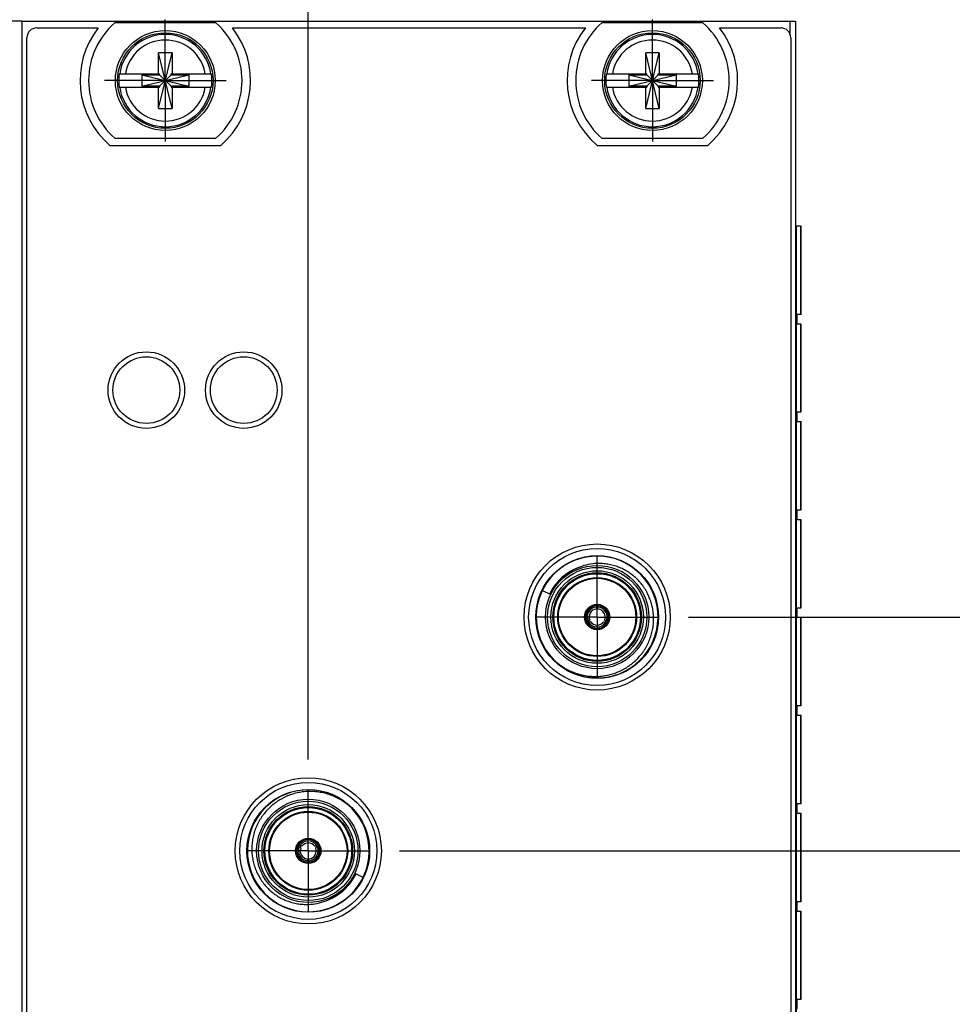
# Model space of a CAD drawing. Header units: inches. Extents: x 0 to 22, y 0 to 17.
# Tile 40 of 91: x 10.7 to 12.6, y 10.1 to 12.1. Entities that reach past the tile are written whole.
import ezdxf

# ---------------------------------------------------------------- set-up
doc = ezdxf.new("R2010")
doc.units = ezdxf.units.IN
doc.header["$LTSCALE"] = 1.21
doc.header["$MEASUREMENT"] = 0
doc.linetypes.add('CENTER', pattern=[0.6, 0.375, -0.075, 0.075, -0.075])
doc.layers.get('0').update_dxf_attribs({"linetype": 'CONTINUOUS'})
doc.layers.add('02___PRT_ALL_AXES', color=7, linetype='CONTINUOUS')
doc.layers.add('DIMENSIONS', color=7, linetype='CONTINUOUS')
doc.styles.get("Standard").update_dxf_attribs({"font": 'txt', "width": 0.8})
doc.dimstyles.new('DIMSTYLE_1', dxfattribs={"dimtxt": 0.125, "dimasz": 0.18, "dimexe": 0.18, "dimexo": 0.0625, "dimgap": 0.09, "dimtad": 0, "dimtih": 1, "dimtoh": 1, "dimdec": 3, "dimzin": 4, "dimdsep": 46, "dimtxsty": 'STANDARD', "dimblk": '_FILLED', "dimblk1": '_FILLED', "dimblk2": '_FILLED', "dimcen": 0.09, "dimadec": 0, "dimazin": 0, "dimtp": 0.01, "dimtm": 0.01, "dimtfac": 1, "dimtdec": 3, "dimtofl": 0, "dimtmove": 0, "dimatfit": 3, "dimldrblk": '_FILLED', "dimfxl": 1, "dimtolj": 1, "dimtzin": 4, "dimarcsym": 0})

# ---------------------------------------------------------------- blocks, each defined once
blk = doc.blocks.new('*D13')
at = {"layer": 'DIMENSIONS', "color": 2, "linetype": 'CONTINUOUS'}
blk.add_line((12.0602, 10.8682), (12.9784, 10.8682), dxfattribs=at)
at = {"layer": 'DIMENSIONS', "color": 2, "linetype": 'CONTINUOUS', "insert": (13.0409, 10.9307), "char_height": 0.125, "width": 1.425, "attachment_point": 1, "line_spacing_factor": 0.9}
blk.add_mtext('-1.101{\\Ftxt.shx;\\W1.000000;\\H0.125000; }[27.97]', dxfattribs=at)
blk = doc.blocks.new('_FILLED')
at = {"color": 0, "linetype": 'BYBLOCK'}
blk.add_solid([(0, 0), (-1, 0.174), (-1, -0.174)], dxfattribs=at)
blk = doc.blocks.new('*D14')
at = {"layer": 'DIMENSIONS', "color": 2, "linetype": 'CONTINUOUS'}
blk.add_line((11.4672, 10.3882), (12.9784, 10.3882), dxfattribs=at)
at = {"layer": 'DIMENSIONS', "color": 2, "linetype": 'CONTINUOUS', "insert": (13.0409, 10.4507), "char_height": 0.125, "width": 1.425, "attachment_point": 1, "line_spacing_factor": 0.9}
blk.add_mtext('-1.581{\\Ftxt.shx;\\W1.000000;\\H0.125000; }[40.16]', dxfattribs=at)
blk = doc.blocks.new('*D15')
at = {"layer": 'DIMENSIONS', "color": 2, "linetype": 'CONTINUOUS'}
blk.add_line((12.0602, 9.7282), (12.9784, 9.7282), dxfattribs=at)
at = {"layer": 'DIMENSIONS', "color": 2, "linetype": 'CONTINUOUS', "insert": (13.0409, 9.7907), "char_height": 0.125, "width": 1.725, "attachment_point": 1, "line_spacing_factor": 0.9}
blk.add_mtext('2X -2.241{\\Ftxt.shx;\\W1.000000;\\H0.125000; }[56.93]', dxfattribs=at)
blk = doc.blocks.new('*D16')
at = {"layer": 'DIMENSIONS', "color": 2, "linetype": 'CONTINUOUS'}
blk.add_line((12.0602, 9.0682), (12.9784, 9.0682), dxfattribs=at)
at = {"layer": 'DIMENSIONS', "color": 2, "linetype": 'CONTINUOUS', "insert": (13.0409, 9.1307), "char_height": 0.125, "width": 1.725, "attachment_point": 1, "line_spacing_factor": 0.9}
blk.add_mtext('2X -2.901{\\Ftxt.shx;\\W1.000000;\\H0.125000; }[73.69]', dxfattribs=at)
blk = doc.blocks.new('*D17')
at = {"layer": 'DIMENSIONS', "color": 2, "linetype": 'CONTINUOUS'}
blk.add_line((12.0602, 8.4082), (12.9784, 8.4082), dxfattribs=at)
at = {"layer": 'DIMENSIONS', "color": 2, "linetype": 'CONTINUOUS', "insert": (13.0409, 8.4707), "char_height": 0.125, "width": 1.725, "attachment_point": 1, "line_spacing_factor": 0.9}
blk.add_mtext('2X -3.561{\\Ftxt.shx;\\W1.000000;\\H0.125000; }[90.45]', dxfattribs=at)
blk = doc.blocks.new('*D28')
at = {"layer": 'DIMENSIONS', "color": 2, "linetype": 'CONTINUOUS'}
blk.add_line((11.2796, 10.5758), (11.2796, 12.7789), dxfattribs=at)
at = {"layer": 'DIMENSIONS', "color": 2, "linetype": 'CONTINUOUS', "insert": (11.2171, 12.8414), "char_height": 0.125, "width": 1.625, "attachment_point": 1, "rotation": 90, "line_spacing_factor": 0.9}
blk.add_mtext('4X 2.669{\\Ftxt.shx;\\W1.000000;\\H0.125000; }[67.81]', dxfattribs=at)

msp = doc.modelspace()

# ---------------------------------------------------------------- linework, layer by layer
at = {"color": 7, "linetype": 'CONTINUOUS'}
for p, q in [((10.6921, 12.0912), (9.1041, 12.0912)), ((10.6921, 6.9535), (10.6921, 12.0914)), ((10.6921, 12.0914), (12.2801, 12.0914)), ((11.0899, 12.0879), (10.8824, 12.0879)), ((12.0899, 12.0879), (11.8824, 12.0879)), ((12.2801, 12.0914), (12.2801, 7.0265)), ((10.7221, 12.0774), (10.8484, 12.0774)), ((11.1238, 12.0774), (11.8484, 12.0774)), ((12.1238, 12.0774), (12.2501, 12.0774)), ((10.7021, 7.9874), (10.7021, 12.0574)), ((12.2701, 12.0574), (12.2701, 7.0524)), ((10.9723, 11.9123), (10.9999, 12.0265)), ((10.9723, 11.9831), (10.9723, 12.0265)), ((10.9999, 11.9123), (10.9723, 12.0265)), ((10.9999, 12.0265), (10.9723, 12.0265)), ((10.9999, 12.0265), (10.9999, 11.9831)), ((11.9723, 11.9123), (11.9999, 12.0265)), ((11.9723, 11.9831), (11.9723, 12.0265)), ((11.9999, 11.9123), (11.9723, 12.0265)), ((11.9999, 12.0265), (11.9723, 12.0265)), ((11.9999, 12.0265), (11.9999, 11.9831)), ((10.8915, 11.9831), (10.9744, 11.9831)), ((10.9376, 11.9811), (10.9376, 11.9577)), ((10.9376, 11.9577), (11.0346, 11.9811)), ((10.9376, 11.9811), (10.9744, 11.9811)), ((10.9376, 11.9811), (11.0346, 11.9577)), ((10.9744, 11.9811), (10.9744, 11.9831)), ((10.9744, 11.9577), (10.9978, 11.9811)), ((10.9978, 11.9577), (10.9744, 11.9811)), ((10.9978, 11.9811), (10.9978, 11.9831)), ((10.9978, 11.9831), (11.0808, 11.9831)), ((10.9978, 11.9811), (11.0346, 11.9811)), ((11.0346, 11.9811), (11.0346, 11.9577)), ((11.8915, 11.9831), (11.9744, 11.9831)), ((11.9376, 11.9811), (11.9376, 11.9577)), ((11.9376, 11.9577), (12.0346, 11.9811)), ((11.9376, 11.9811), (11.9744, 11.9811)), ((11.9376, 11.9811), (12.0346, 11.9577)), ((11.9744, 11.9811), (11.9744, 11.9831)), ((11.9744, 11.9577), (11.9978, 11.9811)), ((11.9978, 11.9577), (11.9744, 11.9811)), ((11.9978, 11.9811), (11.9978, 11.9831)), ((11.9978, 11.9831), (12.0808, 11.9831)), ((11.9978, 11.9811), (12.0346, 11.9811)), ((12.0346, 11.9811), (12.0346, 11.9577)), ((10.8915, 11.9556), (10.9744, 11.9556)), ((10.9744, 11.9577), (10.9376, 11.9577)), ((10.9723, 11.9123), (10.9723, 11.9556)), ((10.9744, 11.9577), (10.9744, 11.9556)), ((10.9978, 11.9577), (10.9978, 11.9556)), ((11.0346, 11.9577), (10.9978, 11.9577)), ((10.9978, 11.9556), (11.0808, 11.9556)), ((10.9999, 11.9556), (10.9999, 11.9123)), ((11.8915, 11.9556), (11.9744, 11.9556)), ((11.9744, 11.9577), (11.9376, 11.9577)), ((11.9723, 11.9123), (11.9723, 11.9556)), ((11.9744, 11.9577), (11.9744, 11.9556)), ((11.9978, 11.9577), (11.9978, 11.9556)), ((12.0346, 11.9577), (11.9978, 11.9577)), ((11.9978, 11.9556), (12.0808, 11.9556)), ((11.9999, 11.9556), (11.9999, 11.9123)), ((10.9723, 11.9123), (10.9999, 11.9123)), ((11.9723, 11.9123), (11.9999, 11.9123)), ((10.8824, 11.8509), (11.0899, 11.8509)), ((11.8824, 11.8509), (12.0899, 11.8509)), ((10.8724, 11.8364), (11.0999, 11.8364)), ((11.8724, 11.8364), (12.0999, 11.8364)), ((12.2801, 11.6714), (12.2909, 11.6714)), ((12.2909, 11.4894), (12.2909, 11.6714)), ((12.2909, 11.4894), (12.2827, 11.4894)), ((12.2827, 11.4894), (12.2827, 11.4704)), ((12.2827, 11.4704), (12.2909, 11.4704)), ((12.2909, 11.2885), (12.2909, 11.4704)), ((12.2909, 11.2885), (12.2827, 11.2885)), ((12.2827, 11.2885), (12.2827, 11.2695)), ((12.2827, 11.2695), (12.2909, 11.2695)), ((12.2909, 11.0875), (12.2909, 11.2695)), ((12.2909, 11.0875), (12.2827, 11.0875)), ((12.2827, 11.0875), (12.2827, 11.0685)), ((12.2827, 11.0685), (12.2909, 11.0685)), ((12.2909, 10.8866), (12.2909, 11.0685)), ((11.7602, 10.9228), (11.7749, 10.9156)), ((11.8711, 10.8885), (11.8707, 10.8846)), ((11.8711, 10.8885), (11.8711, 10.8914)), ((11.8742, 10.8914), (11.8742, 10.8885)), ((11.8746, 10.8846), (11.8742, 10.8885)), ((12.2909, 10.8866), (12.2827, 10.8866)), ((12.2827, 10.8866), (12.2827, 10.8676)), ((11.8518, 10.858), (11.8543, 10.8594)), ((11.8558, 10.8567), (11.8534, 10.8553)), ((11.8575, 10.8617), (11.8543, 10.8594)), ((11.8594, 10.8583), (11.8558, 10.8567)), ((11.8858, 10.8583), (11.8894, 10.8567)), ((11.8878, 10.8617), (11.891, 10.8594)), ((11.8919, 10.8553), (11.8894, 10.8567)), ((11.891, 10.8594), (11.8935, 10.858)), ((12.2827, 10.8676), (12.2909, 10.8676)), ((12.2909, 10.6856), (12.2909, 10.8676)), ((12.2909, 10.6856), (12.2827, 10.6856)), ((12.2827, 10.6856), (12.2827, 10.6666)), ((12.2827, 10.6666), (12.2909, 10.6666)), ((12.2909, 10.4847), (12.2909, 10.6666)), ((12.2909, 10.4847), (12.2827, 10.4847)), ((12.2827, 10.4847), (12.2827, 10.4657)), ((12.2827, 10.4657), (12.2909, 10.4657)), ((12.2909, 10.2837), (12.2909, 10.4657)), ((11.2612, 10.397), (11.2588, 10.3984)), ((11.2603, 10.4011), (11.2628, 10.3997)), ((11.2644, 10.3947), (11.2612, 10.397)), ((11.2664, 10.3981), (11.2628, 10.3997)), ((11.2928, 10.3981), (11.2964, 10.3997)), ((11.2948, 10.3947), (11.298, 10.397)), ((11.2964, 10.3997), (11.2989, 10.4011)), ((11.3004, 10.3984), (11.298, 10.397)), ((11.2776, 10.3718), (11.278, 10.3679)), ((11.2812, 10.3679), (11.2816, 10.3718)), ((11.278, 10.365), (11.278, 10.3679)), ((11.2812, 10.3679), (11.2812, 10.365)), ((11.3921, 10.3336), (11.3773, 10.3408)), ((12.2909, 10.2837), (12.2827, 10.2837)), ((12.2827, 10.2837), (12.2827, 10.2647)), ((12.2827, 10.2647), (12.2909, 10.2647)), ((12.2909, 10.0828), (12.2909, 10.2647)), ((12.2909, 10.0828), (12.2827, 10.0828)), ((12.2827, 10.0828), (12.2827, 10.0638))]:
    msp.add_line(p, q, dxfattribs=at)
at = {"color": 9, "linetype": 'CONTINUOUS'}
for p, q in [((12.2681, 12.0914), (12.2681, 12.0661)), ((12.2821, 7.6714), (12.2821, 11.6714)), ((12.2907, 11.6714), (12.2907, 11.4894)), ((12.2907, 11.4704), (12.2907, 11.2885)), ((12.2907, 11.2695), (12.2907, 11.0875)), ((12.2907, 11.0685), (12.2907, 10.8866)), ((12.2907, 10.8676), (12.2907, 10.6856)), ((12.2907, 10.6666), (12.2907, 10.4847)), ((12.2907, 10.4657), (12.2907, 10.2837)), ((12.2907, 10.2647), (12.2907, 10.0828))]:
    msp.add_line(p, q, dxfattribs=at)
at = {"color": 7, "linetype": 'CONTINUOUS'}
for centre, radius in [((10.9861, 11.9694), 0.1025), ((10.9861, 11.9694), 0.098), ((11.9861, 11.9694), 0.1025), ((11.9861, 11.9694), 0.098), ((10.9471, 11.334), 0.0785), ((10.9471, 11.334), 0.0685), ((11.1471, 11.334), 0.0785), ((11.1471, 11.334), 0.0685), ((11.8726, 10.8682), 0.15), ((11.8726, 10.8682), 0.1406), ((11.8726, 10.8682), 0.106), ((11.8726, 10.8682), 0.091), ((11.8726, 10.8682), 0.081), ((11.8726, 10.8682), 0.0795), ((11.8726, 10.8682), 0.026), ((11.2796, 10.3882), 0.15), ((11.2796, 10.3882), 0.1406), ((11.2796, 10.3882), 0.106), ((11.2796, 10.3882), 0.091), ((11.2796, 10.3882), 0.081), ((11.2796, 10.3882), 0.0795), ((11.2796, 10.3882), 0.026)]:
    msp.add_circle(centre, radius, dxfattribs=at)
at = {"color": 9, "linetype": 'CONTINUOUS'}
for centre, radius in [((11.8726, 10.8682), 0.126), ((11.8726, 10.8682), 0.102), ((11.8726, 10.8682), 0.095), ((11.8726, 10.8682), 0.089), ((11.2796, 10.3882), 0.126), ((11.2796, 10.3882), 0.102), ((11.2796, 10.3882), 0.095), ((11.2796, 10.3882), 0.089)]:
    msp.add_circle(centre, radius, dxfattribs=at)
at = {"color": 7, "linetype": 'CONTINUOUS'}
for centre, radius, start, end in [((10.9861, 11.9694), 0.1575, 131.203, 228.797), ((10.9861, 11.9694), 0.1575, 311.203, 48.797), ((11.9861, 11.9694), 0.1575, 131.203, 228.797), ((11.9861, 11.9694), 0.1575, 311.203, 48.797), ((10.7221, 12.0574), 0.02, 90, 180), ((10.9861, 11.9694), 0.175, 141.8922, 229.4642), ((10.9861, 11.9694), 0.175, 310.5358, 38.1078), ((11.9861, 11.9694), 0.175, 141.8922, 229.4642), ((11.9861, 11.9694), 0.175, 310.5358, 38.1078), ((12.2501, 12.0574), 0.02, 0, 90), ((10.9861, 11.9694), 0.0956, 171.7166, 188.2834), ((10.9861, 11.9694), 0.0956, 351.7166, 8.2834), ((11.9861, 11.9694), 0.0956, 171.7166, 188.2834), ((11.9861, 11.9694), 0.0956, 351.7166, 8.2834), ((11.8726, 10.8682), 0.125, 224.4212, 223.8775), ((11.8764, 10.8691), 0.109, 91.9694, 111.2429), ((11.8788, 10.8628), 0.1158, 111.2197, 139.1172), ((11.8726, 10.8682), 0.0249, 101.0226, 198.9774), ((11.8726, 10.8682), 0.0232, 93.8689, 206.1311), ((11.8726, 10.8682), 0.0204, 94.4295, 205.5705), ((11.8726, 10.8682), 0.0165, 96.8708, 203.1292), ((11.8726, 10.8682), 0.0245, 78.9774, 101.0226), ((11.8726, 10.8682), 0.0195, 85.1051, 94.8949), ((11.8726, 10.8682), 0.0232, 333.8689, 86.1311), ((11.8726, 10.8682), 0.0204, 334.4295, 85.5705), ((11.8726, 10.8682), 0.0165, 336.8708, 83.1292), ((11.8726, 10.8682), 0.0249, 341.0226, 78.9774), ((11.8726, 10.8682), 0.0245, 198.9774, 221.0226), ((11.8726, 10.8682), 0.0232, 213.8689, 326.1311), ((11.8726, 10.8682), 0.0195, 205.0928, 214.9071), ((11.8726, 10.8682), 0.0204, 214.4295, 325.5705), ((11.8726, 10.8682), 0.0165, 216.8708, 323.1292), ((11.8726, 10.8682), 0.0195, 325.0929, 334.9072), ((11.8726, 10.8682), 0.0245, 318.9774, 341.0226), ((11.8726, 10.8682), 0.0249, 221.0226, 318.9774), ((11.2796, 10.3882), 0.125, 44.4232, 43.8775), ((11.2796, 10.3882), 0.0232, 33.8689, 146.1311), ((11.2796, 10.3882), 0.0232, 153.8689, 266.1311), ((11.2796, 10.3882), 0.0245, 139.4596, 160.5477), ((11.2796, 10.3882), 0.0204, 154.4295, 265.5705), ((11.2796, 10.3882), 0.0195, 145.0919, 154.9073), ((11.2796, 10.3882), 0.0204, 34.4295, 145.5705), ((11.2796, 10.3882), 0.0165, 156.8708, 263.1292), ((11.2796, 10.3882), 0.0165, 36.8708, 143.1292), ((11.2796, 10.3882), 0.0232, 273.8689, 26.1311), ((11.2796, 10.3882), 0.0204, 274.4295, 25.5705), ((11.2796, 10.3882), 0.0165, 276.8708, 23.1292), ((11.2796, 10.3882), 0.0195, 25.0927, 34.9081), ((11.2796, 10.3882), 0.0245, 19.4522, 40.5403), ((11.2796, 10.3882), 0.0195, 265.1051, 274.8949), ((11.2796, 10.3882), 0.0245, 259.4518, 280.5481), ((11.2735, 10.3936), 0.1158, 291.2207, 319.107), ((11.2759, 10.3873), 0.109, 271.9694, 291.2429)]:
    msp.add_arc(centre, radius, start, end, dxfattribs=at)
at = {"color": 9, "linetype": 'CONTINUOUS'}
for centre, radius, start, end in [((10.9861, 11.9694), 0.0947, 8.3637, 171.6363), ((10.9861, 11.9694), 0.0832, 9.5336, 170.4664), ((11.9861, 11.9694), 0.0947, 8.3637, 171.6363), ((11.9861, 11.9694), 0.0832, 9.5336, 170.4664), ((10.9861, 11.9694), 0.0947, 188.3637, 351.6363), ((10.9861, 11.9694), 0.0832, 189.5336, 350.4664), ((11.9861, 11.9694), 0.0947, 188.3637, 351.6363), ((11.9861, 11.9694), 0.0832, 189.5336, 350.4664), ((11.8731, 10.8675), 0.1094, 109.7642, 139.0213), ((11.8723, 10.8686), 0.1081, 139.149, 154.1972), ((11.28, 10.3879), 0.1081, 319.1423, 334.1972), ((11.2791, 10.3889), 0.1095, 289.7608, 319.0121)]:
    msp.add_arc(centre, radius, start, end, dxfattribs=at)
at = {"color": 7, "linetype": 'CONTINUOUS'}
for points, knots in [([(11.9885, 10.8682), (11.9884, 10.8719), (11.9878, 10.8793), (11.9859, 10.8902), (11.9829, 10.9009), (11.9788, 10.9112), (11.9747, 10.9195), (11.9709, 10.9259), (11.9668, 10.932), (11.9611, 10.9393), (11.9534, 10.9473), (11.945, 10.9546), (11.936, 10.961), (11.9279, 10.9656), (11.9212, 10.9687), (11.9161, 10.9708), (11.9109, 10.9727), (11.9038, 10.9748), (11.8966, 10.9764), (11.8892, 10.9774), (11.8837, 10.978), (11.8782, 10.9782), (11.8745, 10.9782), (11.8726, 10.9781)], [0, 0, 0, 0, 0.062495, 0.12499, 0.187485, 0.249981, 0.312476, 0.343733, 0.374989, 0.437483, 0.499976, 0.56247, 0.624965, 0.687458, 0.718715, 0.749971, 0.781227, 0.812483, 0.874975, 0.906231, 0.937487, 0.968745, 1, 1, 1, 1]), ([(11.7913, 10.9386), (11.7905, 10.9377), (11.789, 10.9359), (11.7868, 10.9331), (11.785, 10.9308), (11.7837, 10.9289), (11.7827, 10.9274), (11.7817, 10.9259), (11.7807, 10.9245), (11.7798, 10.923), (11.7785, 10.921), (11.7769, 10.9185), (11.7756, 10.9166), (11.7749, 10.9156)], [0, 0, 0, 0, 0.125072, 0.250137, 0.375199, 0.437731, 0.500261, 0.562787, 0.625311, 0.687829, 0.750336, 0.875278, 1, 1, 1, 1]), ([(11.8711, 10.8914), (11.8709, 10.8914), (11.8707, 10.8915), (11.8703, 10.8917), (11.8701, 10.8918), (11.8699, 10.8919), (11.8697, 10.892), (11.8695, 10.8921), (11.8693, 10.8921), (11.8691, 10.8922), (11.8689, 10.8923), (11.8687, 10.8923), (11.8685, 10.8923), (11.8683, 10.8923), (11.8681, 10.8924), (11.868, 10.8924), (11.8679, 10.8924)], [0, 0, 0, 0, 0.128527, 0.256429, 0.320573, 0.385069, 0.449767, 0.514135, 0.57766, 0.639951, 0.700826, 0.76058, 0.819907, 0.879235, 0.938991, 1, 1, 1, 1]), ([(11.8774, 10.8924), (11.8773, 10.8924), (11.8772, 10.8924), (11.877, 10.8923), (11.8768, 10.8923), (11.8766, 10.8923), (11.8764, 10.8923), (11.8762, 10.8922), (11.876, 10.8921), (11.8758, 10.8921), (11.8756, 10.892), (11.8754, 10.8919), (11.8752, 10.8918), (11.8749, 10.8917), (11.8746, 10.8915), (11.8743, 10.8914), (11.8742, 10.8914)], [0, 0, 0, 0, 0.061009, 0.120767, 0.180096, 0.239423, 0.299177, 0.360051, 0.422341, 0.485865, 0.550231, 0.614929, 0.679425, 0.743569, 0.871473, 1, 1, 1, 1]), ([(11.8493, 10.8602), (11.8493, 10.8601), (11.8494, 10.86), (11.8496, 10.8599), (11.8497, 10.8597), (11.8498, 10.8596), (11.8499, 10.8594), (11.8501, 10.8593), (11.8502, 10.8591), (11.8504, 10.859), (11.8506, 10.8589), (11.8508, 10.8587), (11.8509, 10.8586), (11.8512, 10.8585), (11.8515, 10.8582), (11.8517, 10.8581), (11.8518, 10.858)], [0, 0, 0, 0, 0.061006, 0.12076, 0.180085, 0.23941, 0.299164, 0.360043, 0.422339, 0.485869, 0.55024, 0.614939, 0.679433, 0.743575, 0.871475, 1, 1, 1, 1]), ([(11.8534, 10.8553), (11.8534, 10.8551), (11.8534, 10.8548), (11.8535, 10.8545), (11.8535, 10.8542), (11.8535, 10.854), (11.8535, 10.8538), (11.8535, 10.8536), (11.8536, 10.8533), (11.8536, 10.8531), (11.8537, 10.8529), (11.8537, 10.8528), (11.8538, 10.8526), (11.8539, 10.8524), (11.854, 10.8522), (11.854, 10.8521), (11.854, 10.852)], [0, 0, 0, 0, 0.128527, 0.256429, 0.320573, 0.385069, 0.449767, 0.514135, 0.57766, 0.639951, 0.700826, 0.76058, 0.819907, 0.879235, 0.938991, 1, 1, 1, 1]), ([(11.8726, 10.7463), (11.8746, 10.7464), (11.8785, 10.7466), (11.8843, 10.7472), (11.8901, 10.7481), (11.8958, 10.7492), (11.9014, 10.7506), (11.9089, 10.7529), (11.9162, 10.7557), (11.9232, 10.759), (11.9301, 10.7627), (11.9383, 10.7679), (11.9475, 10.7751), (11.956, 10.7831), (11.9624, 10.7905), (11.9671, 10.7967), (11.9703, 10.8016), (11.9733, 10.8066), (11.977, 10.8135), (11.981, 10.8224), (11.9846, 10.8335), (11.9871, 10.8449), (11.9885, 10.8565), (11.9887, 10.8643), (11.9885, 10.8682)], [0, 0, 0, 0, 0.031255, 0.062513, 0.093768, 0.125024, 0.156281, 0.187537, 0.250031, 0.281288, 0.312544, 0.375037, 0.43753, 0.500023, 0.562517, 0.593773, 0.625029, 0.656285, 0.68754, 0.750032, 0.812524, 0.875017, 0.937508, 1, 1, 1, 1]), ([(11.8913, 10.852), (11.8913, 10.8521), (11.8913, 10.8522), (11.8914, 10.8524), (11.8914, 10.8526), (11.8915, 10.8528), (11.8916, 10.8529), (11.8916, 10.8531), (11.8917, 10.8533), (11.8917, 10.8536), (11.8917, 10.8538), (11.8918, 10.854), (11.8918, 10.8542), (11.8918, 10.8545), (11.8919, 10.8548), (11.8919, 10.8551), (11.8919, 10.8553)], [0, 0, 0, 0, 0.061009, 0.120767, 0.180096, 0.239423, 0.299177, 0.360051, 0.422341, 0.485865, 0.550231, 0.614929, 0.679425, 0.743569, 0.871473, 1, 1, 1, 1]), ([(11.8935, 10.858), (11.8936, 10.8581), (11.8938, 10.8582), (11.8941, 10.8585), (11.8943, 10.8586), (11.8945, 10.8587), (11.8947, 10.8589), (11.8949, 10.859), (11.895, 10.8591), (11.8952, 10.8593), (11.8953, 10.8594), (11.8955, 10.8596), (11.8956, 10.8597), (11.8957, 10.8599), (11.8958, 10.86), (11.8959, 10.8601), (11.896, 10.8602)], [0, 0, 0, 0, 0.128525, 0.256424, 0.320565, 0.385059, 0.449758, 0.51413, 0.577661, 0.639959, 0.700839, 0.760593, 0.819917, 0.879242, 0.938994, 1, 1, 1, 1]), ([(11.7826, 10.7815), (11.7841, 10.7801), (11.7863, 10.7779), (11.7895, 10.7752), (11.7919, 10.7733), (11.7943, 10.7714), (11.7968, 10.7695), (11.7994, 10.7677), (11.8028, 10.7654), (11.8072, 10.7627), (11.8145, 10.7588), (11.8221, 10.7554), (11.8298, 10.7526), (11.8358, 10.7507), (11.8418, 10.7492), (11.8479, 10.748), (11.853, 10.7472), (11.8571, 10.7468), (11.8602, 10.7465), (11.8633, 10.7463), (11.8675, 10.7462), (11.8706, 10.7462), (11.8726, 10.7463)], [0, 0, 0, 0, 0.0625, 0.093755, 0.125009, 0.156261, 0.187513, 0.218766, 0.250019, 0.31252, 0.37502, 0.499983, 0.562484, 0.624985, 0.687486, 0.749988, 0.812489, 0.843741, 0.874993, 0.906246, 0.937501, 1, 1, 1, 1]), ([(11.2796, 10.5101), (11.2777, 10.5101), (11.2738, 10.5098), (11.268, 10.5092), (11.2622, 10.5083), (11.2565, 10.5072), (11.2508, 10.5058), (11.2434, 10.5035), (11.2361, 10.5007), (11.229, 10.4974), (11.2222, 10.4937), (11.2139, 10.4885), (11.2047, 10.4813), (11.1962, 10.4733), (11.1898, 10.4659), (11.1852, 10.4597), (11.1819, 10.4548), (11.1789, 10.4498), (11.1752, 10.4429), (11.1713, 10.434), (11.1676, 10.4229), (11.1651, 10.4115), (11.1637, 10.3999), (11.1636, 10.3921), (11.1637, 10.3882)], [0, 0, 0, 0, 0.031255, 0.062513, 0.093768, 0.125024, 0.156281, 0.187537, 0.250031, 0.281288, 0.312544, 0.375037, 0.43753, 0.500023, 0.562517, 0.593773, 0.625029, 0.656285, 0.68754, 0.750032, 0.812524, 0.875017, 0.937508, 1, 1, 1, 1]), ([(11.3696, 10.4749), (11.3682, 10.4764), (11.3659, 10.4785), (11.3628, 10.4812), (11.3604, 10.4831), (11.3579, 10.485), (11.3554, 10.4869), (11.3529, 10.4887), (11.3494, 10.491), (11.345, 10.4937), (11.3377, 10.4976), (11.3302, 10.501), (11.3224, 10.5039), (11.3165, 10.5057), (11.3104, 10.5072), (11.3043, 10.5084), (11.2992, 10.5092), (11.2951, 10.5096), (11.292, 10.5099), (11.2889, 10.5101), (11.2848, 10.5102), (11.2817, 10.5102), (11.2796, 10.5101)], [0, 0, 0, 0, 0.0625, 0.093755, 0.125009, 0.156261, 0.187513, 0.218766, 0.250019, 0.31252, 0.37502, 0.499983, 0.562484, 0.624985, 0.687486, 0.749988, 0.812489, 0.843741, 0.874993, 0.906246, 0.937501, 1, 1, 1, 1]), ([(11.2613, 10.4048), (11.2614, 10.4049), (11.2615, 10.405), (11.2617, 10.4053), (11.2619, 10.4056), (11.2621, 10.4058), (11.2622, 10.4059), (11.2623, 10.4061), (11.2625, 10.4063), (11.2628, 10.4065), (11.263, 10.4067), (11.2633, 10.4069), (11.2635, 10.4071), (11.2638, 10.4073), (11.2641, 10.4076), (11.2645, 10.408), (11.265, 10.4083), (11.2656, 10.4087), (11.2661, 10.4091), (11.2667, 10.4094), (11.2674, 10.4099), (11.2684, 10.4104), (11.2695, 10.4109), (11.2707, 10.4114), (11.2724, 10.412), (11.2744, 10.4126), (11.277, 10.413), (11.2796, 10.4131), (11.2822, 10.413), (11.2848, 10.4126), (11.2869, 10.412), (11.2885, 10.4114), (11.2897, 10.4109), (11.2909, 10.4104), (11.2918, 10.4099), (11.2926, 10.4094), (11.2931, 10.4091), (11.2936, 10.4087), (11.2942, 10.4083), (11.2947, 10.408), (11.2951, 10.4076), (11.2954, 10.4073), (11.2957, 10.4071), (11.296, 10.4069), (11.2962, 10.4067), (11.2965, 10.4065), (11.2967, 10.4063), (11.2969, 10.4061), (11.297, 10.4059), (11.2972, 10.4058), (11.2973, 10.4056), (11.2975, 10.4053), (11.2977, 10.405), (11.2978, 10.4049), (11.2979, 10.4048)], [0, 0, 0, 0, 0.00781, 0.015634, 0.02346, 0.031264, 0.035156, 0.039045, 0.04683, 0.054643, 0.062483, 0.070339, 0.078192, 0.086026, 0.093844, 0.109448, 0.125042, 0.140656, 0.156289, 0.171927, 0.187559, 0.218805, 0.25005, 0.281304, 0.312557, 0.375037, 0.437519, 0.5, 0.562481, 0.624963, 0.687443, 0.718696, 0.74995, 0.781195, 0.812441, 0.828073, 0.843711, 0.859344, 0.874958, 0.890552, 0.906156, 0.913974, 0.921808, 0.929661, 0.937517, 0.945357, 0.95317, 0.960955, 0.964844, 0.968736, 0.97654, 0.984366, 0.99219, 1, 1, 1, 1]), ([(11.2744, 10.3641), (11.2742, 10.3641), (11.2739, 10.3642), (11.2734, 10.3642), (11.2732, 10.3642), (11.273, 10.3643), (11.2727, 10.3643), (11.2724, 10.3644), (11.272, 10.3645), (11.2716, 10.3647), (11.2713, 10.3648), (11.271, 10.3649), (11.2706, 10.365), (11.2703, 10.3651), (11.27, 10.3653), (11.2697, 10.3654), (11.2694, 10.3656), (11.2689, 10.3658), (11.2683, 10.3661), (11.2677, 10.3664), (11.267, 10.3668), (11.266, 10.3674), (11.265, 10.3681), (11.2639, 10.3689), (11.2626, 10.37), (11.2611, 10.3716), (11.2595, 10.3736), (11.258, 10.3758), (11.2569, 10.3781), (11.2559, 10.3805), (11.2554, 10.3826), (11.2551, 10.3843), (11.2549, 10.3856), (11.2548, 10.3869), (11.2548, 10.3879), (11.2548, 10.3888), (11.2548, 10.3895), (11.2548, 10.3901), (11.2549, 10.3906), (11.2549, 10.3911), (11.255, 10.3914), (11.255, 10.3917), (11.2551, 10.392), (11.2551, 10.3924), (11.2552, 10.3927), (11.2552, 10.393), (11.2553, 10.3934), (11.2554, 10.3938), (11.2555, 10.3942), (11.2555, 10.3944), (11.2556, 10.3946), (11.2557, 10.3949), (11.2559, 10.3953), (11.256, 10.3956), (11.2561, 10.3958)], [0, 0, 0, 0, 0.015629, 0.023455, 0.031256, 0.035146, 0.039035, 0.046824, 0.062487, 0.070346, 0.078193, 0.086021, 0.093834, 0.101636, 0.109432, 0.117228, 0.12503, 0.14065, 0.156286, 0.171923, 0.187552, 0.218795, 0.250043, 0.281298, 0.312551, 0.375033, 0.437517, 0.5, 0.562483, 0.624967, 0.687449, 0.718702, 0.749957, 0.781205, 0.812448, 0.828077, 0.843714, 0.85935, 0.87497, 0.882772, 0.890568, 0.898364, 0.906166, 0.913979, 0.921807, 0.929654, 0.937513, 0.953176, 0.960965, 0.964854, 0.968744, 0.976545, 0.984371, 1, 1, 1, 1]), ([(11.2588, 10.3984), (11.2587, 10.3983), (11.2584, 10.3982), (11.2581, 10.398), (11.2579, 10.3978), (11.2577, 10.3977), (11.2576, 10.3975), (11.2574, 10.3974), (11.2572, 10.3973), (11.2571, 10.3971), (11.2569, 10.397), (11.2568, 10.3968), (11.2567, 10.3967), (11.2565, 10.3965), (11.2564, 10.3964), (11.2563, 10.3963), (11.2563, 10.3962)], [0, 0, 0, 0, 0.128525, 0.256424, 0.320565, 0.385059, 0.449758, 0.51413, 0.577661, 0.639959, 0.700839, 0.760593, 0.819917, 0.879242, 0.938994, 1, 1, 1, 1]), ([(11.261, 10.4044), (11.261, 10.4043), (11.2609, 10.4042), (11.2609, 10.404), (11.2608, 10.4038), (11.2607, 10.4036), (11.2606, 10.4035), (11.2606, 10.4033), (11.2606, 10.4031), (11.2605, 10.4028), (11.2605, 10.4026), (11.2605, 10.4024), (11.2605, 10.4022), (11.2604, 10.4019), (11.2604, 10.4016), (11.2604, 10.4013), (11.2603, 10.4011)], [0, 0, 0, 0, 0.061009, 0.120767, 0.180096, 0.239423, 0.299177, 0.360051, 0.422341, 0.485865, 0.550231, 0.614929, 0.679425, 0.743569, 0.871473, 1, 1, 1, 1]), ([(11.3031, 10.3958), (11.3032, 10.3956), (11.3033, 10.3953), (11.3035, 10.3949), (11.3036, 10.3946), (11.3037, 10.3944), (11.3037, 10.3942), (11.3038, 10.3938), (11.3039, 10.3934), (11.304, 10.393), (11.3041, 10.3927), (11.3041, 10.3924), (11.3042, 10.392), (11.3042, 10.3917), (11.3043, 10.3914), (11.3043, 10.3911), (11.3043, 10.3906), (11.3044, 10.3901), (11.3044, 10.3895), (11.3045, 10.3888), (11.3045, 10.3879), (11.3044, 10.3869), (11.3043, 10.3856), (11.3042, 10.3843), (11.3038, 10.3826), (11.3033, 10.3805), (11.3024, 10.3781), (11.3012, 10.3758), (11.2998, 10.3736), (11.2981, 10.3716), (11.2966, 10.37), (11.2953, 10.3689), (11.2943, 10.3681), (11.2932, 10.3674), (11.2923, 10.3668), (11.2915, 10.3664), (11.2909, 10.3661), (11.2904, 10.3658), (11.2899, 10.3656), (11.2895, 10.3654), (11.2892, 10.3653), (11.2889, 10.3651), (11.2886, 10.365), (11.2883, 10.3649), (11.288, 10.3648), (11.2877, 10.3647), (11.2873, 10.3645), (11.2868, 10.3644), (11.2865, 10.3643), (11.2863, 10.3643), (11.2861, 10.3642), (11.2858, 10.3642), (11.2854, 10.3642), (11.285, 10.3641), (11.2848, 10.3641)], [0, 0, 0, 0, 0.015629, 0.023455, 0.031256, 0.035146, 0.039035, 0.046824, 0.062487, 0.070346, 0.078193, 0.086021, 0.093834, 0.101636, 0.109432, 0.117228, 0.12503, 0.14065, 0.156286, 0.171923, 0.187552, 0.218795, 0.250043, 0.281298, 0.312551, 0.375033, 0.437517, 0.5, 0.562483, 0.624967, 0.687449, 0.718702, 0.749957, 0.781205, 0.812448, 0.828077, 0.843714, 0.85935, 0.87497, 0.882772, 0.890568, 0.898364, 0.906166, 0.913979, 0.921807, 0.929654, 0.937513, 0.953176, 0.960965, 0.964854, 0.968744, 0.976545, 0.984371, 1, 1, 1, 1]), ([(11.2989, 10.4011), (11.2989, 10.4013), (11.2988, 10.4016), (11.2988, 10.4019), (11.2988, 10.4022), (11.2987, 10.4024), (11.2987, 10.4026), (11.2987, 10.4028), (11.2987, 10.4031), (11.2986, 10.4033), (11.2986, 10.4035), (11.2985, 10.4036), (11.2984, 10.4038), (11.2983, 10.404), (11.2983, 10.4042), (11.2982, 10.4043), (11.2982, 10.4044)], [0, 0, 0, 0, 0.128527, 0.256429, 0.320573, 0.385069, 0.449767, 0.514135, 0.57766, 0.639951, 0.700826, 0.76058, 0.819907, 0.879235, 0.938991, 1, 1, 1, 1]), ([(11.3029, 10.3962), (11.3029, 10.3963), (11.3028, 10.3964), (11.3027, 10.3965), (11.3026, 10.3967), (11.3024, 10.3968), (11.3023, 10.397), (11.3022, 10.3971), (11.302, 10.3973), (11.3018, 10.3974), (11.3017, 10.3975), (11.3015, 10.3977), (11.3013, 10.3978), (11.3011, 10.398), (11.3008, 10.3982), (11.3006, 10.3983), (11.3004, 10.3984)], [0, 0, 0, 0, 0.061006, 0.12076, 0.180085, 0.23941, 0.299164, 0.360043, 0.422339, 0.485869, 0.55024, 0.614939, 0.679433, 0.743575, 0.871475, 1, 1, 1, 1]), ([(11.1637, 10.3882), (11.1638, 10.3845), (11.1644, 10.3771), (11.1664, 10.3662), (11.1694, 10.3555), (11.1734, 10.3452), (11.1776, 10.3369), (11.1814, 10.3306), (11.1855, 10.3244), (11.1912, 10.3171), (11.1988, 10.3091), (11.2072, 10.3018), (11.2163, 10.2954), (11.2243, 10.2908), (11.231, 10.2877), (11.2361, 10.2856), (11.2414, 10.2837), (11.2484, 10.2816), (11.2557, 10.28), (11.263, 10.279), (11.2685, 10.2785), (11.2741, 10.2782), (11.2778, 10.2783), (11.2796, 10.2783)], [0, 0, 0, 0, 0.062495, 0.12499, 0.187485, 0.249981, 0.312476, 0.343733, 0.374989, 0.437483, 0.499976, 0.56247, 0.624965, 0.687458, 0.718715, 0.749971, 0.781227, 0.812483, 0.874975, 0.906231, 0.937487, 0.968745, 1, 1, 1, 1]), ([(11.2749, 10.364), (11.275, 10.364), (11.2751, 10.364), (11.2753, 10.3641), (11.2755, 10.3641), (11.2757, 10.3641), (11.2759, 10.3642), (11.2761, 10.3642), (11.2763, 10.3643), (11.2765, 10.3644), (11.2767, 10.3644), (11.2769, 10.3645), (11.2771, 10.3646), (11.2773, 10.3647), (11.2776, 10.3649), (11.2779, 10.365), (11.278, 10.365)], [0, 0, 0, 0, 0.061009, 0.120767, 0.180096, 0.239423, 0.299177, 0.360051, 0.422341, 0.485865, 0.550231, 0.614929, 0.679425, 0.743569, 0.871473, 1, 1, 1, 1]), ([(11.2812, 10.365), (11.2813, 10.365), (11.2816, 10.3649), (11.2819, 10.3647), (11.2822, 10.3646), (11.2824, 10.3645), (11.2826, 10.3644), (11.2827, 10.3644), (11.2829, 10.3643), (11.2831, 10.3642), (11.2833, 10.3642), (11.2835, 10.3641), (11.2837, 10.3641), (11.2839, 10.3641), (11.2841, 10.364), (11.2843, 10.364), (11.2843, 10.364)], [0, 0, 0, 0, 0.128527, 0.256429, 0.320573, 0.385069, 0.449767, 0.514135, 0.57766, 0.639951, 0.700826, 0.76058, 0.819907, 0.879235, 0.938991, 1, 1, 1, 1]), ([(11.361, 10.3178), (11.3618, 10.3187), (11.3633, 10.3205), (11.3655, 10.3232), (11.3676, 10.3261), (11.3692, 10.3285), (11.3706, 10.3305), (11.3715, 10.3319), (11.3725, 10.3334), (11.3734, 10.3349), (11.3744, 10.3364), (11.3757, 10.3384), (11.3766, 10.3398), (11.3773, 10.3408)], [0, 0, 0, 0, 0.125071, 0.250137, 0.375199, 0.500259, 0.562785, 0.625309, 0.687828, 0.750335, 0.812821, 0.875277, 1, 1, 1, 1])]:
    msp.add_open_spline(points, degree=3, knots=knots, dxfattribs=at)
at = {"layer": '02___PRT_ALL_AXES', "color": 7, "linetype": 'CENTER'}
for p, q in [((10.9861, 11.9694), (10.9861, 12.0945)), ((11.9861, 11.9694), (11.9861, 12.0945)), ((10.9861, 11.9694), (10.861, 11.9694)), ((10.9861, 11.9694), (10.9861, 11.8443)), ((10.9861, 11.9694), (11.1112, 11.9694)), ((11.9861, 11.9694), (11.861, 11.9694)), ((11.9861, 11.9694), (11.9861, 11.8443)), ((11.9861, 11.9694), (12.1112, 11.9694)), ((11.8726, 10.8682), (11.8726, 10.9933)), ((11.8726, 10.8682), (11.7475, 10.8682)), ((11.8726, 10.8682), (11.9977, 10.8682)), ((11.8726, 10.8682), (11.8726, 10.7431)), ((11.2796, 10.3882), (11.2796, 10.5133)), ((11.2796, 10.3882), (11.1545, 10.3882)), ((11.2796, 10.3882), (11.4047, 10.3882)), ((11.2796, 10.3882), (11.2796, 10.2631))]:
    msp.add_line(p, q, dxfattribs=at)

# ---------------------------------------------------------------- dimensions: what is measured, and where the dimension line sits
at = {"layer": 'DIMENSIONS', "color": 2, "linetype": 'CONTINUOUS'}
for feature_location, offset, dtype, origin, text, picture, middle in [((11.27961, 10.5758), (0, 2.20306), 1, (8.61012, 12.09446), '4X <>', '*D28', (11.27961, 13.65386)), ((11.4672, 10.3882), (1.5112, 0), 0, (12.1112, 11.9694), '-<>', '*D14', (13.7534, 10.3882)), ((12.0602, 10.8682), (0.9182, 0), 0, (12.1112, 11.9694), '-<>', '*D13', (13.7534, 10.8682)), ((12.0602, 9.7282), (0.9182, 0), 0, (12.1112, 11.9694), '2X -<>', '*D15', (13.9034, 9.7282)), ((12.0602, 9.0682), (0.9182, 0), 0, (12.1112, 11.9694), '2X -<>', '*D16', (13.9034, 9.0682)), ((12.0602, 8.4082), (0.9182, 0), 0, (12.1112, 11.9694), '2X -<>', '*D17', (13.9034, 8.4082))]:
    dim = msp.add_ordinate_dim(feature_location=feature_location, offset=offset, dtype=dtype, origin=origin, text=text, dimstyle='DIMSTYLE_1', dxfattribs=at)
    dim.commit()
    dim.dimension.update_dxf_attribs({"geometry": picture, "text_midpoint": middle})

doc.saveas('drawing.dxf')
